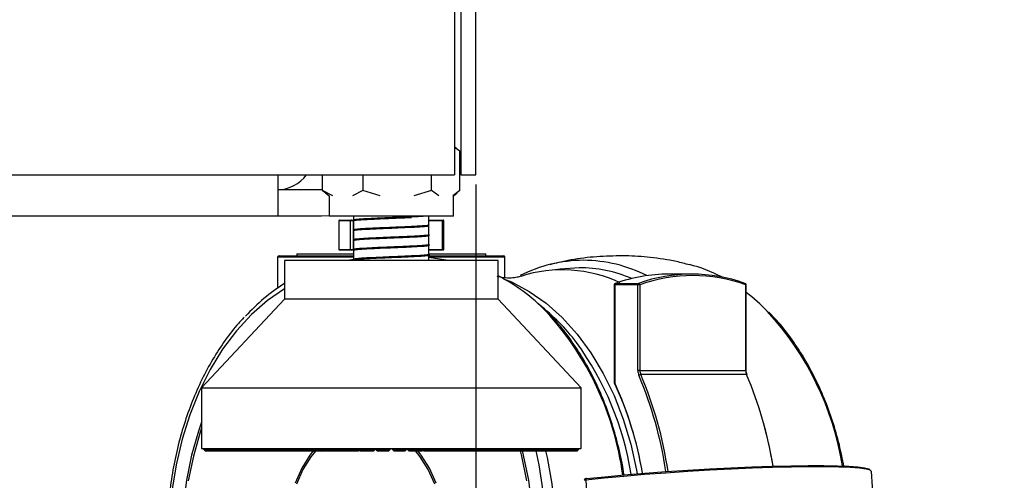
# Model space of a CAD drawing. Header units: millimetres. Extents: x 20 to 26059, y 28 to 17777.
# Tile 76 of 90: x 23346 to 23608, y 1907 to 2030. Entities that reach past the tile are written whole.
import ezdxf

# ---------------------------------------------------------------- set-up
doc = ezdxf.new("R2010")
doc.units = ezdxf.units.MM
doc.header["$LTSCALE"] = 2
doc.layers.add('COMPONENT_GEOMETRY', color=7, linetype='Continuous')
doc.styles.add('SLDTEXTSTYLE0', font='TXT', dxfattribs={"width": 0.75})
doc.dimstyles.new('SLDDIMSTYLE1', dxfattribs={"dimtxt": 150, "dimasz": 6.604, "dimexe": 0, "dimexo": 0.0625, "dimgap": 37.5, "dimtad": 0, "dimtih": 1, "dimtoh": 1, "dimdec": 1, "dimrnd": 1e-09, "dimzin": 12, "dimdsep": 46, "dimtxsty": 'SLDTEXTSTYLE0', "dimsah": 1, "dimcen": 0.09, "dimadec": 0, "dimazin": 3, "dimtfac": 1, "dimtdec": 1, "dimtofl": 0, "dimtmove": 0, "dimatfit": 3, "dimfxl": 1, "dimfrac": 2, "dimtolj": 1, "dimtzin": 12, "dimarcsym": 0})
doc.dimstyles.new('SLDDIMSTYLE2', dxfattribs={"dimtxt": 150, "dimasz": 6.604, "dimexe": 0, "dimexo": 0.0625, "dimgap": 37.5, "dimtad": 0, "dimtih": 1, "dimtoh": 1, "dimdec": 1, "dimrnd": 1e-09, "dimzin": 12, "dimdsep": 46, "dimtxsty": 'SLDTEXTSTYLE0', "dimsah": 1, "dimcen": 0.09, "dimadec": 0, "dimazin": 3, "dimtfac": 1, "dimtdec": 1, "dimtmove": 0, "dimatfit": 0, "dimfxl": 1, "dimfrac": 2, "dimtolj": 1, "dimtzin": 12, "dimarcsym": 0})

# ---------------------------------------------------------------- blocks, each defined once
blk = doc.blocks.new('_D_5')
at = {"layer": 'COMPONENT_GEOMETRY', "color": 7}
for p, q in [((24462.21, 2281.33), (24462.21, 2294.03)), ((22757.04, 2281.33), (24468.56, 2281.33)), ((24187.32, 2265.71), (24141.61, 2265.71)), ((24141.61, 2265.71), (24141.61, 2027.59)), ((24737.11, 2265.71), (24782.81, 2265.71)), ((24782.81, 2265.71), (24782.81, 2027.59)), ((24141.61, 2027.59), (24187.32, 2027.59)), ((24782.81, 2027.59), (24737.11, 2027.59)), ((23826.1, 1818.01), (24468.56, 1818.01)), ((24462.21, 1818.01), (24462.21, 1805.31))]:
    blk.add_line(p, q, dxfattribs=at)
for points in [[(24462.21, 2281.33), (24463.23, 2287.93), (24461.2, 2287.93)], [(24462.21, 1818.01), (24461.2, 1811.41), (24463.23, 1811.41)]]:
    blk.add_solid(points, dxfattribs=at)
at = {"layer": 'COMPONENT_GEOMETRY', "color": 7, "char_height": 150, "attachment_point": 1, "style": 'SLDTEXTSTYLE0'}
for s, insert in [('9.12in', (24187.32, 2220.95)), ('231.7mm', (24025.34, 1996.52))]:
    blk.add_mtext(s, dxfattribs=dict(at, insert=insert))
blk = doc.blocks.new('_D_7')
at = {"layer": 'COMPONENT_GEOMETRY', "color": 7}
for p, q in [((21651.5, 1985.79), (21651.5, 1479.85)), ((23467.5, 1985.79), (23467.5, 1479.85)), ((22203.98, 1702.24), (22158.27, 1702.24)), ((22158.27, 1702.24), (22158.27, 1464.12)), ((22915.02, 1702.24), (22960.72, 1702.24)), ((22960.72, 1702.24), (22960.72, 1464.12)), ((21651.5, 1486.2), (22089.24, 1486.2)), ((23467.5, 1486.2), (23029.76, 1486.2)), ((22158.27, 1464.12), (22203.98, 1464.12)), ((22960.72, 1464.12), (22915.02, 1464.12))]:
    blk.add_line(p, q, dxfattribs=at)
for points in [[(21651.5, 1486.2), (21658.1, 1485.19), (21658.1, 1487.22)], [(23467.5, 1486.2), (23460.89, 1487.22), (23460.89, 1485.19)]]:
    blk.add_solid(points, dxfattribs=at)
at = {"layer": 'COMPONENT_GEOMETRY', "color": 7, "char_height": 150, "attachment_point": 1, "style": 'SLDTEXTSTYLE0'}
for s, insert in [('2\'11.75"', (22203.98, 1657.48)), ('908mm', (22205.75, 1433.05))]:
    blk.add_mtext(s, dxfattribs=dict(at, insert=insert))

msp = doc.modelspace()

# ---------------------------------------------------------------- linework, layer by layer
at = {"color": 7, "linetype": 'Continuous', "lineweight": 25}
for p, q in [((23461.87, 2217.93), (23461.87, 1988.33)), ((23463.5, 2217.93), (23463.5, 1988.33)), ((23467.5, 1988.33), (23467.5, 2217.93)), ((23462.48, 1995.29), (23461.87, 1995.77)), ((23463.28, 1994.6), (23461.87, 1995.63)), ((23463.28, 1984.18), (23463.28, 1994.6)), ((21657.12, 1988.33), (23461.87, 1988.33)), ((23415, 1977.33), (23415, 1988.33)), ((23426.8, 1984.18), (23426.8, 1988.33)), ((23437.47, 1988.33), (23437.47, 1984.18)), ((23455.71, 1984.18), (23455.71, 1988.33)), ((23463.5, 1988.33), (23467.5, 1988.33)), ((23426.5, 1984.33), (23415, 1984.33)), ((23426.8, 1984.33), (23426.5, 1984.33)), ((23426.8, 1984.18), (23427.61, 1983.58)), ((23429.51, 1982.77), (23426.8, 1984.18)), ((23427.56, 1983.52), (23428.54, 1982.75)), ((23428.54, 1982.75), (23428.54, 1977.33)), ((23437.47, 1984.18), (23434.76, 1982.77)), ((23442.11, 1982.77), (23437.47, 1984.18)), ((23455.71, 1984.18), (23451.07, 1982.77)), ((23457.64, 1982.77), (23455.71, 1984.18)), ((23463.28, 1984.18), (23461.36, 1982.77)), ((23461.54, 1982.75), (23462.52, 1983.52)), ((23461.54, 1977.33), (23461.54, 1982.75)), ((23415, 1977.33), (21704, 1977.33)), ((23426.5, 1977.33), (23415, 1977.33)), ((23428.54, 1977.49), (23426.5, 1977.33)), ((23461.54, 1977.33), (23428.54, 1977.33)), ((23435.04, 1977.33), (23435.04, 1976.31)), ((23455.04, 1975.01), (23455.04, 1977.33)), ((23431.1, 1976.13), (23431.1, 1968.53)), ((23434.23, 1976.13), (23431.13, 1976.13)), ((23431.13, 1976.13), (23431.13, 1968.53)), ((23431.3, 1976.33), (23431.32, 1976.33)), ((23431.32, 1976.33), (23434.42, 1976.33)), ((23434.91, 1976.13), (23434.23, 1976.13)), ((23434.23, 1968.53), (23434.23, 1976.13)), ((23434.42, 1976.33), (23434.97, 1976.33)), ((23434.91, 1976.13), (23434.91, 1968.53)), ((23434.92, 1976.21), (23435.04, 1976.19)), ((23434.97, 1976.33), (23435.04, 1976.33)), ((23435.04, 1976.31), (23435.04, 1976.26)), ((23435.04, 1976.26), (23435.04, 1973.71)), ((23455.02, 1974.99), (23455.11, 1974.97)), ((23455.04, 1976.33), (23458.52, 1976.33)), ((23455.04, 1972.4), (23455.04, 1974.85)), ((23455.07, 1976.87), (23455.1, 1976.84)), ((23458.52, 1976.33), (23458.78, 1976.33)), ((23458.66, 1968.53), (23458.66, 1976.13)), ((23458.98, 1968.53), (23458.98, 1976.13)), ((23434.92, 1973.61), (23435.04, 1973.58)), ((23435.04, 1973.59), (23435.04, 1973.55)), ((23435.04, 1973.55), (23435.04, 1971.1)), ((23455.04, 1972.25), (23455.04, 1972.3)), ((23455.04, 1969.8), (23455.04, 1972.25)), ((23455.12, 1972.37), (23455.1, 1972.35)), ((23435.04, 1971.1), (23435.04, 1971.05)), ((23435.04, 1970.95), (23435.04, 1968.51)), ((23455.04, 1969.64), (23455.04, 1969.7)), ((23455.04, 1967.19), (23455.04, 1969.64)), ((23415.24, 1966.83), (23435.04, 1966.83)), ((23419.93, 1967.33), (23419.93, 1966.83)), ((23419.93, 1967.33), (23434.9, 1967.33)), ((23431.13, 1968.53), (23434.23, 1968.53)), ((23431.32, 1968.33), (23431.3, 1968.33)), ((23434.42, 1968.33), (23431.32, 1968.33)), ((23434.23, 1968.53), (23434.91, 1968.53)), ((23434.97, 1968.33), (23434.42, 1968.33)), ((23434.91, 1968.4), (23435.04, 1968.37)), ((23435.04, 1968.33), (23434.97, 1968.33)), ((23435.04, 1968.49), (23435.04, 1968.45)), ((23435.04, 1968.4), (23435.04, 1965.9)), ((23454.85, 1967.33), (23470.15, 1967.33)), ((23454.94, 1966.83), (23474.84, 1966.83)), ((23458.52, 1968.33), (23455.04, 1968.33)), ((23455.04, 1967.04), (23455.04, 1967.09)), ((23455.04, 1965.58), (23455.04, 1967.04)), ((23458.78, 1968.33), (23458.52, 1968.33)), ((23470.15, 1966.83), (23470.15, 1967.33)), ((23414.84, 1966.43), (23414.84, 1958.25)), ((23416.69, 1965.58), (23416.69, 1955.35)), ((23473.39, 1965.58), (23416.69, 1965.58)), ((23435.24, 1965.86), (23433.2, 1965.58)), ((23435.04, 1965.74), (23435.04, 1965.58)), ((23460.18, 1965.58), (23455.01, 1966.38)), ((23473.39, 1955.35), (23473.39, 1965.58)), ((23475.24, 1961.01), (23475.24, 1966.43)), ((23524.86, 1961.98), (23518.73, 1961.98)), ((23504.27, 1959.12), (23504.27, 1933.04)), ((23504.38, 1959.12), (23504.38, 1933.04)), ((23510.52, 1959.12), (23504.38, 1959.12)), ((23504.6, 1959.51), (23510.73, 1959.51)), ((23510.52, 1936.34), (23510.52, 1959.12)), ((23511.08, 1959.12), (23510.52, 1959.12)), ((23511.08, 1959.12), (23511.08, 1936.34)), ((23539.2, 1936.34), (23539.2, 1959.12)), ((23539.32, 1936.34), (23539.32, 1959.12)), ((23416.69, 1955.35), (23394.62, 1931.73)), ((23470.86, 1955.35), (23416.69, 1955.35)), ((23473.39, 1955.35), (23470.86, 1955.35)), ((23495.46, 1931.73), (23473.39, 1955.35)), ((23511.08, 1936.34), (23510.52, 1936.34)), ((23511.08, 1936.34), (23539.2, 1936.34)), ((23539.4, 1935.29), (23511.29, 1935.29)), ((23394.62, 1931.73), (23394.62, 1915.66)), ((23394.62, 1931.73), (23490.96, 1931.73)), ((23490.96, 1931.73), (23495.46, 1931.73)), ((23495.46, 1915.66), (23495.46, 1931.73)), ((23394.62, 1915.66), (23495.46, 1915.66)), ((23395.28, 1915.35), (23395.28, 1915.66)), ((23395.61, 1915.03), (23395.28, 1915.35)), ((23395.28, 1915.35), (23395.38, 1915.35)), ((23395.38, 1915.66), (23395.38, 1915.35)), ((23395.38, 1915.35), (23395.68, 1915.03)), ((23395.55, 1915.35), (23395.55, 1915.66)), ((23395.9, 1915.03), (23395.55, 1915.35)), ((23395.55, 1915.35), (23395.87, 1915.35)), ((23395.61, 1915.03), (23395.68, 1915.03)), ((23395.68, 1915.03), (23395.9, 1915.03)), ((23395.87, 1915.66), (23395.87, 1915.35)), ((23395.87, 1915.35), (23396.15, 1915.03)), ((23395.9, 1915.03), (23396.15, 1915.03)), ((23396.15, 1915.03), (23396.61, 1915.03)), ((23396.23, 1915.35), (23396.23, 1915.66)), ((23396.61, 1915.03), (23396.23, 1915.35)), ((23396.23, 1915.35), (23396.79, 1915.35)), ((23396.61, 1915.03), (23397.03, 1915.03)), ((23396.79, 1915.66), (23396.79, 1915.35)), ((23396.79, 1915.35), (23397.03, 1915.03)), ((23397.03, 1915.03), (23397.73, 1915.03)), ((23397.33, 1915.35), (23397.33, 1915.66)), ((23397.73, 1915.03), (23397.33, 1915.35)), ((23397.33, 1915.35), (23398.12, 1915.35)), ((23397.73, 1915.03), (23398.32, 1915.03)), ((23398.12, 1915.66), (23398.12, 1915.35)), ((23398.12, 1915.35), (23398.32, 1915.03)), ((23398.32, 1915.03), (23399.26, 1915.03)), ((23398.84, 1915.35), (23398.84, 1915.66)), ((23399.26, 1915.03), (23398.84, 1915.35)), ((23398.84, 1915.35), (23399.84, 1915.35)), ((23399.26, 1915.03), (23400.01, 1915.03)), ((23399.84, 1915.66), (23399.84, 1915.35)), ((23399.84, 1915.35), (23400.01, 1915.03)), ((23400.01, 1915.03), (23401.17, 1915.03)), ((23400.74, 1915.35), (23400.74, 1915.66)), ((23401.17, 1915.03), (23400.74, 1915.35)), ((23400.74, 1915.35), (23401.96, 1915.35)), ((23401.17, 1915.03), (23402.09, 1915.03)), ((23401.96, 1915.66), (23401.96, 1915.35)), ((23401.96, 1915.35), (23402.09, 1915.03)), ((23402.09, 1915.03), (23403.46, 1915.03)), ((23403.02, 1915.35), (23403.02, 1915.66)), ((23403.46, 1915.03), (23403.02, 1915.35)), ((23403.02, 1915.35), (23404.44, 1915.35)), ((23403.46, 1915.03), (23404.53, 1915.03)), ((23404.44, 1915.66), (23404.44, 1915.35)), ((23404.44, 1915.35), (23404.53, 1915.03)), ((23404.53, 1915.03), (23406.11, 1915.03)), ((23405.66, 1915.35), (23405.66, 1915.66)), ((23406.11, 1915.03), (23405.66, 1915.35)), ((23405.66, 1915.35), (23407.27, 1915.35)), ((23406.11, 1915.03), (23407.31, 1915.03)), ((23407.27, 1915.66), (23407.27, 1915.35)), ((23407.27, 1915.35), (23407.31, 1915.03)), ((23407.31, 1915.03), (23409.09, 1915.03)), ((23408.64, 1915.35), (23408.64, 1915.66)), ((23409.09, 1915.03), (23408.64, 1915.35)), ((23408.64, 1915.35), (23410.42, 1915.35)), ((23409.09, 1915.03), (23410.42, 1915.03)), ((23410.42, 1915.66), (23410.42, 1915.35)), ((23410.42, 1915.35), (23410.42, 1915.03)), ((23410.42, 1915.03), (23412.37, 1915.03)), ((23411.92, 1915.35), (23411.92, 1915.66)), ((23412.37, 1915.03), (23411.92, 1915.35)), ((23411.92, 1915.35), (23413.86, 1915.35)), ((23412.37, 1915.03), (23413.82, 1915.03)), ((23413.86, 1915.35), (23413.82, 1915.03)), ((23413.82, 1915.03), (23415.93, 1915.03)), ((23413.86, 1915.66), (23413.86, 1915.35)), ((23415.49, 1915.35), (23415.49, 1915.66)), ((23415.49, 1915.35), (23417.57, 1915.35)), ((23415.93, 1915.03), (23415.49, 1915.35)), ((23415.93, 1915.03), (23417.49, 1915.03)), ((23417.57, 1915.35), (23417.49, 1915.03)), ((23417.49, 1915.03), (23419.74, 1915.03)), ((23417.57, 1915.66), (23417.57, 1915.35)), ((23419.31, 1915.35), (23419.31, 1915.66)), ((23419.74, 1915.03), (23419.31, 1915.35)), ((23419.31, 1915.35), (23421.52, 1915.35)), ((23419.74, 1915.03), (23421.4, 1915.03)), ((23421.52, 1915.35), (23421.4, 1915.03)), ((23421.4, 1915.03), (23423.77, 1915.03)), ((23421.52, 1915.66), (23421.52, 1915.35)), ((23423.35, 1915.35), (23423.35, 1915.66)), ((23423.77, 1915.03), (23423.35, 1915.35)), ((23423.35, 1915.35), (23425.66, 1915.35)), ((23423.77, 1915.03), (23425.51, 1915.03)), ((23425.66, 1915.35), (23425.51, 1915.03)), ((23425.51, 1915.03), (23427.86, 1915.03)), ((23425.66, 1915.66), (23425.66, 1915.35)), ((23427.57, 1915.35), (23427.57, 1915.66)), ((23427.57, 1915.35), (23429.97, 1915.35)), ((23427.98, 1915.03), (23427.57, 1915.35)), ((23427.98, 1915.03), (23429.78, 1915.03)), ((23429.97, 1915.35), (23429.78, 1915.03)), ((23429.78, 1915.03), (23431.65, 1915.03)), ((23429.97, 1915.66), (23429.97, 1915.35)), ((23431.65, 1915.03), (23432.05, 1915.35)), ((23431.65, 1915.03), (23432.33, 1915.03)), ((23431.95, 1915.35), (23431.95, 1915.66)), ((23431.95, 1915.35), (23434.41, 1915.35)), ((23432.33, 1915.03), (23431.95, 1915.35)), ((23432.33, 1915.03), (23434.18, 1915.03)), ((23434.41, 1915.35), (23434.18, 1915.03)), ((23434.18, 1915.03), (23435.54, 1915.03)), ((23434.41, 1915.66), (23434.41, 1915.35)), ((23434.41, 1915.35), (23435.93, 1915.35)), ((23435.54, 1915.03), (23435.93, 1915.35)), ((23435.54, 1915.03), (23436.37, 1915.03)), ((23435.93, 1915.35), (23435.93, 1915.66)), ((23436.37, 1915.03), (23436.59, 1915.09)), ((23436.43, 1915.35), (23436.43, 1915.66)), ((23436.79, 1915.03), (23436.43, 1915.35)), ((23436.43, 1915.35), (23438.95, 1915.35)), ((23436.79, 1915.03), (23438.68, 1915.03)), ((23438.95, 1915.35), (23438.68, 1915.03)), ((23438.68, 1915.03), (23439.52, 1915.03)), ((23438.95, 1915.66), (23438.95, 1915.35)), ((23438.95, 1915.35), (23439.88, 1915.35)), ((23439.52, 1915.03), (23439.88, 1915.35)), ((23439.52, 1915.03), (23440.36, 1915.03)), ((23439.88, 1915.35), (23439.88, 1915.66)), ((23440.36, 1915.03), (23440.72, 1915.35)), ((23440.72, 1915.35), (23440.72, 1915.66)), ((23440.99, 1915.35), (23440.99, 1915.66)), ((23440.99, 1915.35), (23443.53, 1915.35)), ((23441.33, 1915.03), (23440.99, 1915.35)), ((23441.33, 1915.03), (23443.23, 1915.03)), ((23443.53, 1915.35), (23443.23, 1915.03)), ((23443.23, 1915.03), (23443.55, 1915.03)), ((23443.53, 1915.66), (23443.53, 1915.35)), ((23443.53, 1915.35), (23443.88, 1915.35)), ((23443.55, 1915.03), (23443.88, 1915.35)), ((23443.55, 1915.03), (23444.39, 1915.03)), ((23443.88, 1915.35), (23443.88, 1915.66)), ((23444.39, 1915.03), (23444.72, 1915.35)), ((23444.72, 1915.35), (23444.72, 1915.66)), ((23445.35, 1915.35), (23445.35, 1915.66)), ((23445.68, 1915.03), (23445.35, 1915.35)), ((23445.35, 1915.35), (23445.58, 1915.35)), ((23445.58, 1915.35), (23445.58, 1915.66)), ((23445.58, 1915.35), (23448.12, 1915.35)), ((23445.89, 1915.03), (23445.58, 1915.35)), ((23445.68, 1915.03), (23445.89, 1915.03)), ((23445.89, 1915.03), (23447.79, 1915.03)), ((23448.12, 1915.35), (23447.79, 1915.03)), ((23447.79, 1915.03), (23448.43, 1915.03)), ((23448.12, 1915.66), (23448.12, 1915.35)), ((23448.43, 1915.03), (23448.73, 1915.35)), ((23448.43, 1915.03), (23448.75, 1915.03)), ((23448.73, 1915.35), (23448.73, 1915.66)), ((23448.73, 1915.35), (23449.08, 1915.35)), ((23448.75, 1915.03), (23449.08, 1915.35)), ((23449.08, 1915.35), (23449.08, 1915.66)), ((23449.36, 1915.35), (23449.36, 1915.66)), ((23449.71, 1915.03), (23449.36, 1915.35)), ((23449.36, 1915.35), (23450.17, 1915.35)), ((23449.71, 1915.03), (23450.45, 1915.03)), ((23450.17, 1915.35), (23450.17, 1915.66)), ((23450.45, 1915.03), (23450.17, 1915.35)), ((23450.17, 1915.35), (23452.69, 1915.35)), ((23450.45, 1915.03), (23452.34, 1915.03)), ((23452.69, 1915.35), (23452.34, 1915.03)), ((23452.34, 1915.03), (23452.44, 1915.03)), ((23452.44, 1915.03), (23452.7, 1915.35)), ((23452.44, 1915.03), (23453.28, 1915.03)), ((23452.69, 1915.66), (23452.69, 1915.35)), ((23452.7, 1915.35), (23452.7, 1915.66)), ((23453.28, 1915.03), (23453.48, 1915.08)), ((23453.32, 1915.35), (23453.32, 1915.66)), ((23453.7, 1915.03), (23453.32, 1915.35)), ((23453.32, 1915.35), (23454.72, 1915.35)), ((23453.7, 1915.03), (23454.96, 1915.03)), ((23454.72, 1915.35), (23454.72, 1915.66)), ((23454.96, 1915.03), (23454.72, 1915.35)), ((23454.72, 1915.35), (23457.2, 1915.35)), ((23454.96, 1915.03), (23456.82, 1915.03)), ((23457.2, 1915.35), (23456.82, 1915.03)), ((23456.82, 1915.03), (23457.62, 1915.03)), ((23457.2, 1915.66), (23457.2, 1915.35)), ((23457.22, 1915.35), (23457.22, 1915.66)), ((23457.62, 1915.03), (23457.22, 1915.35)), ((23457.22, 1915.35), (23459.18, 1915.35)), ((23457.62, 1915.03), (23459.38, 1915.03)), ((23459.18, 1915.35), (23459.18, 1915.66)), ((23459.38, 1915.03), (23459.18, 1915.35)), ((23459.18, 1915.35), (23461.6, 1915.35)), ((23459.38, 1915.03), (23461.2, 1915.03)), ((23461.6, 1915.35), (23461.2, 1915.03)), ((23461.2, 1915.03), (23461.43, 1915.03)), ((23461.43, 1915.03), (23463.69, 1915.03)), ((23461.6, 1915.66), (23461.6, 1915.35)), ((23463.52, 1915.35), (23463.52, 1915.66)), ((23463.52, 1915.35), (23465.85, 1915.35)), ((23463.69, 1915.03), (23463.52, 1915.35)), ((23463.69, 1915.03), (23465.44, 1915.03)), ((23465.85, 1915.35), (23465.44, 1915.03)), ((23465.44, 1915.03), (23467.83, 1915.03)), ((23465.85, 1915.66), (23465.85, 1915.35)), ((23467.7, 1915.35), (23467.7, 1915.66)), ((23467.7, 1915.35), (23469.94, 1915.35)), ((23467.83, 1915.03), (23467.7, 1915.35)), ((23467.83, 1915.03), (23469.5, 1915.03)), ((23469.94, 1915.35), (23469.5, 1915.03)), ((23469.5, 1915.03), (23471.78, 1915.03)), ((23469.94, 1915.66), (23469.94, 1915.35)), ((23471.69, 1915.35), (23471.69, 1915.66)), ((23471.78, 1915.03), (23471.69, 1915.35)), ((23471.69, 1915.35), (23473.8, 1915.35)), ((23471.78, 1915.03), (23473.36, 1915.03)), ((23473.8, 1915.35), (23473.36, 1915.03)), ((23473.36, 1915.03), (23475.5, 1915.03)), ((23473.8, 1915.66), (23473.8, 1915.35)), ((23475.46, 1915.35), (23475.46, 1915.66)), ((23475.46, 1915.35), (23477.43, 1915.35)), ((23475.5, 1915.03), (23475.46, 1915.35)), ((23475.5, 1915.03), (23476.98, 1915.03)), ((23477.43, 1915.35), (23476.98, 1915.03)), ((23476.98, 1915.03), (23478.97, 1915.03)), ((23477.43, 1915.66), (23477.43, 1915.35)), ((23478.96, 1915.35), (23478.96, 1915.66)), ((23478.96, 1915.35), (23480.77, 1915.35)), ((23478.97, 1915.03), (23478.96, 1915.35)), ((23478.97, 1915.03), (23480.33, 1915.03)), ((23480.77, 1915.35), (23480.33, 1915.03)), ((23480.33, 1915.03), (23482.14, 1915.03)), ((23480.77, 1915.66), (23480.77, 1915.35)), ((23482.14, 1915.03), (23482.17, 1915.35)), ((23482.14, 1915.03), (23483.37, 1915.03)), ((23482.17, 1915.35), (23482.17, 1915.66)), ((23482.17, 1915.35), (23483.82, 1915.35)), ((23483.82, 1915.35), (23483.37, 1915.03)), ((23483.37, 1915.03), (23484.99, 1915.03)), ((23483.82, 1915.66), (23483.82, 1915.35)), ((23484.99, 1915.03), (23485.07, 1915.35)), ((23484.99, 1915.03), (23486.09, 1915.03)), ((23485.07, 1915.35), (23485.07, 1915.66)), ((23485.07, 1915.35), (23486.53, 1915.35)), ((23486.53, 1915.35), (23486.09, 1915.03)), ((23486.09, 1915.03), (23487.51, 1915.03)), ((23486.53, 1915.66), (23486.53, 1915.35)), ((23487.51, 1915.03), (23487.63, 1915.35)), ((23487.51, 1915.03), (23488.45, 1915.03)), ((23487.63, 1915.35), (23487.63, 1915.66)), ((23487.63, 1915.35), (23488.88, 1915.35)), ((23488.88, 1915.35), (23488.45, 1915.03)), ((23488.45, 1915.03), (23489.66, 1915.03)), ((23488.88, 1915.66), (23488.88, 1915.35)), ((23489.66, 1915.03), (23489.82, 1915.35)), ((23489.66, 1915.03), (23490.45, 1915.03)), ((23489.82, 1915.35), (23489.82, 1915.66)), ((23489.82, 1915.35), (23490.87, 1915.35)), ((23490.87, 1915.35), (23490.45, 1915.03)), ((23490.45, 1915.03), (23491.43, 1915.03)), ((23490.87, 1915.66), (23490.87, 1915.35)), ((23491.43, 1915.03), (23491.63, 1915.35)), ((23491.43, 1915.03), (23492.06, 1915.03)), ((23491.63, 1915.35), (23491.63, 1915.66)), ((23491.63, 1915.35), (23492.46, 1915.35)), ((23492.46, 1915.35), (23492.06, 1915.03)), ((23492.06, 1915.03), (23492.81, 1915.03)), ((23492.46, 1915.66), (23492.46, 1915.35)), ((23492.81, 1915.03), (23493.04, 1915.35)), ((23492.81, 1915.03), (23493.26, 1915.03)), ((23493.04, 1915.35), (23493.04, 1915.66)), ((23493.04, 1915.35), (23493.65, 1915.35)), ((23493.65, 1915.35), (23493.26, 1915.03)), ((23493.26, 1915.03), (23493.78, 1915.03)), ((23493.65, 1915.66), (23493.65, 1915.35)), ((23493.78, 1915.03), (23494.05, 1915.35)), ((23493.78, 1915.03), (23494.06, 1915.03)), ((23494.05, 1915.35), (23494.05, 1915.66)), ((23494.05, 1915.35), (23494.42, 1915.35)), ((23494.42, 1915.35), (23494.06, 1915.03)), ((23494.06, 1915.03), (23494.33, 1915.03)), ((23494.33, 1915.03), (23494.63, 1915.35)), ((23494.33, 1915.03), (23494.44, 1915.03)), ((23494.42, 1915.66), (23494.42, 1915.35)), ((23494.77, 1915.35), (23494.44, 1915.03)), ((23494.46, 1915.03), (23494.79, 1915.35)), ((23494.63, 1915.35), (23494.63, 1915.66)), ((23494.63, 1915.35), (23494.77, 1915.35)), ((23494.77, 1915.66), (23494.77, 1915.35)), ((23494.79, 1915.35), (23494.79, 1915.66)), ((23573.13, 1901.33), (23572.63, 1909.49)), ((23496.71, 1907.25), (23497.21, 1899.08))]:
    msp.add_line(p, q, dxfattribs=at)
at = {"color": 8, "linetype": 'Continuous', "lineweight": 25}
for p, q in [((23431.13, 1976.13), (23431.1, 1976.13)), ((23435.04, 1976.13), (23434.91, 1976.13)), ((23458.66, 1976.13), (23455.04, 1976.13)), ((23458.98, 1976.13), (23458.66, 1976.13)), ((23431.1, 1968.53), (23431.13, 1968.53)), ((23434.91, 1968.53), (23435.04, 1968.53)), ((23455.04, 1968.53), (23458.66, 1968.53)), ((23458.66, 1968.53), (23458.98, 1968.53)), ((23434.85, 1966.43), (23414.84, 1966.43)), ((23475.24, 1966.43), (23454.88, 1966.43)), ((23504.27, 1959.12), (23504.38, 1959.12)), ((23539.32, 1959.12), (23539.2, 1959.12)), ((23539.32, 1936.34), (23539.2, 1936.34)), ((23504.27, 1933.04), (23504.38, 1933.04)), ((23395.38, 1915.35), (23395.55, 1915.35)), ((23395.87, 1915.35), (23396.23, 1915.35)), ((23396.79, 1915.35), (23397.33, 1915.35)), ((23398.12, 1915.35), (23398.84, 1915.35)), ((23399.84, 1915.35), (23400.74, 1915.35)), ((23401.96, 1915.35), (23403.02, 1915.35)), ((23404.44, 1915.35), (23405.66, 1915.35)), ((23407.27, 1915.35), (23408.64, 1915.35)), ((23410.42, 1915.35), (23411.92, 1915.35)), ((23413.86, 1915.35), (23415.49, 1915.35)), ((23417.57, 1915.35), (23419.31, 1915.35)), ((23421.52, 1915.35), (23423.35, 1915.35)), ((23425.66, 1915.35), (23427.57, 1915.35)), ((23429.97, 1915.35), (23431.95, 1915.35)), ((23435.93, 1915.35), (23436.43, 1915.35)), ((23439.88, 1915.35), (23440.72, 1915.35)), ((23443.88, 1915.35), (23444.72, 1915.35)), ((23448.12, 1915.35), (23448.73, 1915.35)), ((23452.69, 1915.35), (23452.7, 1915.35)), ((23452.7, 1915.35), (23453.32, 1915.35)), ((23457.2, 1915.35), (23457.22, 1915.35)), ((23461.6, 1915.35), (23463.52, 1915.35)), ((23465.85, 1915.35), (23467.7, 1915.35)), ((23469.94, 1915.35), (23471.69, 1915.35)), ((23473.8, 1915.35), (23475.46, 1915.35)), ((23477.43, 1915.35), (23478.96, 1915.35)), ((23480.77, 1915.35), (23482.17, 1915.35)), ((23483.82, 1915.35), (23485.07, 1915.35)), ((23486.53, 1915.35), (23487.63, 1915.35)), ((23488.88, 1915.35), (23489.82, 1915.35)), ((23490.87, 1915.35), (23491.63, 1915.35)), ((23492.46, 1915.35), (23493.04, 1915.35)), ((23493.65, 1915.35), (23494.05, 1915.35)), ((23494.42, 1915.35), (23494.63, 1915.35)), ((23494.77, 1915.35), (23494.79, 1915.35))]:
    msp.add_line(p, q, dxfattribs=at)
at = {"color": 7, "linetype": 'Continuous', "lineweight": 25, "flags": 128}
for points in [[(23434.97, 1976.33), (23434.96, 1976.32), (23434.95, 1976.31), (23434.94, 1976.29), (23434.93, 1976.27), (23434.92, 1976.24), (23434.92, 1976.2), (23434.91, 1976.16), (23434.91, 1976.13)], [(23474.86, 1960.74), (23476.94, 1959.88), (23481.65, 1957.38), (23486.16, 1954.21), (23490.42, 1950.4), (23494.4, 1946), (23498.04, 1941.04), (23501.32, 1935.58), (23504.2, 1929.67), (23506.64, 1923.38), (23508.64, 1916.77), (23510.15, 1909.9), (23510.33, 1908.9)], [(23538.99, 1959.51), (23539.04, 1959.5), (23539.05, 1959.5)], [(23394.62, 1922.59), (23393.81, 1920.23), (23392, 1913.84), (23390.65, 1907.21), (23389.79, 1900.43)], [(23394.62, 1921.04), (23394.25, 1919.93), (23392.46, 1913.61), (23391.13, 1907.05)], [(23424.36, 1915.11), (23423.42, 1913.88), (23421.24, 1910.38), (23419.47, 1906.45)], [(23424.96, 1915.03), (23423.71, 1913.44), (23421.58, 1910.01), (23419.84, 1906.16)], [(23456.58, 1906.16), (23454.84, 1910.01), (23452.71, 1913.44), (23451.46, 1915.03)], [(23456.95, 1906.45), (23455.18, 1910.38), (23453, 1913.88), (23452.13, 1915.03)], [(23481.07, 1907.05), (23479.74, 1913.61), (23479.38, 1915.03)], [(23482.4, 1900.43), (23481.54, 1907.21), (23480.2, 1913.84), (23479.9, 1915.03)], [(23572.63, 1909.49), (23572.26, 1909.83), (23571.17, 1910.13), (23569.4, 1910.37), (23566.95, 1910.55), (23563.88, 1910.67), (23560.22, 1910.74), (23556.03, 1910.74), (23551.38, 1910.67), (23546.34, 1910.55), (23540.97, 1910.37), (23535.37, 1910.13), (23529.61, 1909.83), (23523.79, 1909.49), (23517.99, 1909.11), (23512.29, 1908.68), (23506.79, 1908.23), (23501.57, 1907.75), (23496.71, 1907.25)], [(23496.92, 1907.64), (23501.75, 1908.14), (23506.92, 1908.61), (23512.38, 1909.06), (23518.02, 1909.48), (23523.78, 1909.87), (23529.55, 1910.2), (23535.26, 1910.5), (23540.81, 1910.73), (23546.13, 1910.92), (23551.14, 1911.04), (23555.75, 1911.1), (23559.9, 1911.1), (23563.53, 1911.04), (23566.58, 1910.92), (23569, 1910.73), (23570.76, 1910.5), (23571.84, 1910.2), (23572.21, 1909.87), (23572.21, 1909.84)], [(23496.71, 1907.25), (23496.71, 1907.33), (23496.72, 1907.4), (23496.74, 1907.47), (23496.76, 1907.53), (23496.79, 1907.58), (23496.83, 1907.62), (23496.88, 1907.64), (23496.92, 1907.64)]]:
    msp.add_lwpolyline(points, dxfattribs=at)
at = {"color": 8, "linetype": 'Continuous', "lineweight": 25, "flags": 128}
for points in [[(23494.91, 1963.67), (23489.92, 1963.31), (23488.54, 1963.09)], [(23504.6, 1959.51), (23504.55, 1959.5), (23504.54, 1959.5)], [(23416.69, 1958.05), (23416.65, 1958.03), (23412.15, 1954.92), (23407.89, 1951.19), (23403.91, 1946.86), (23400.25, 1941.99), (23396.95, 1936.62), (23394.04, 1930.81), (23391.54, 1924.6), (23389.49, 1918.07), (23387.9, 1911.28), (23386.79, 1904.3)], [(23446.09, 1819.1), (23447.31, 1819.43), (23452.21, 1821.19), (23456.96, 1823.63), (23461.53, 1826.73), (23465.86, 1830.45), (23469.91, 1834.77), (23473.65, 1839.63), (23477.04, 1845), (23480.05, 1850.82), (23482.65, 1857.03), (23484.8, 1863.58), (23486.51, 1870.4), (23487.73, 1877.43), (23488.47, 1884.59), (23488.72, 1891.83), (23488.47, 1899.06), (23487.73, 1906.23), (23486.51, 1913.25), (23486.11, 1915.03)], [(23485.41, 1904.3), (23484.3, 1911.28), (23483.48, 1915.03)]]:
    msp.add_lwpolyline(points, dxfattribs=at)
at = {"color": 7, "linetype": 'Continuous', "lineweight": 25}
for centre, radius, start, end in [((23414.5, 1994.33), 10, 272.866, 323.1301), ((23431.3, 1976.13), 0.2, 90, 180), ((23431.32, 1976.13), 0.197, 90.7859, 180.7649), ((23434.43, 1976.13), 0.197, 90.7859, 180.7649), ((23458.49, 1976.15), 0.178, 351.4236, 77.4343), ((23458.78, 1976.13), 0.2, 0, 90), ((23415.24, 1966.43), 0.4, 90, 180), ((23431.3, 1968.53), 0.2, 180, 270), ((23431.32, 1968.52), 0.197, 179.2351, 269.2141), ((23434.43, 1968.52), 0.197, 179.2351, 269.2141), ((23458.49, 1968.5), 0.178, 282.5657, 8.5764), ((23458.78, 1968.53), 0.2, 270, 0), ((23474.84, 1966.43), 0.4, 0, 90), ((23496.33, 1927.73), 37.91, 90.3708, 116.7663), ((23514.37, 1926.1), 39.65, 62.3016, 75.5948), ((23451.15, 1918.1), 48.78, 44.2094, 62.8709), ((23490.46, 1927.36), 35.75, 64.4589, 107.9587), ((23518.81, 1919.83), 42.14, 90.1115, 109.7039), ((23524.86, 1920.2), 41.77, 70.2312, 109.7688), ((23525.14, 1920.01), 41.56, 70.2312, 109.7688), ((23444.33, 1915.98), 51.53, 122.4384, 137.5339), ((23504.67, 1959.12), 0.4, 109.5399, 180), ((23504.78, 1959.15), 0.398, 116.9814, 184.7396), ((23510.91, 1959.15), 0.398, 116.9814, 184.7396), ((23510.65, 1959.08), 0.433, 4.9569, 79.1223), ((23538.92, 1959.12), 0.4, 0, 70.4601), ((23507.58, 1915.42), 52.35, 44.4988, 52.6837), ((23428.02, 1895.77), 81.79, 9.1433, 35.9481), ((23513.73, 1936.32), 3.21, 179.6503, 202.7153), ((23513.76, 1936.32), 2.68, 179.6503, 202.7153), ((23541.87, 1936.32), 2.68, 179.6503, 202.7153), ((23504.67, 1933.04), 0.4, 180, 205.2338), ((23504.42, 1932.94), 0.132, 215.4295, 280.0768), ((23420.56, 1894.14), 92.41, 9.3435, 24.8924), ((23421.09, 1894.14), 91.88, 9.4002, 24.8934), ((23511.35, 1934.39), 0.901, 93.5872, 130.0904), ((23413.8, 1893.92), 105.34, 8.4932, 22.9966), ((23413.83, 1893.93), 105.87, 8.4697, 22.9955), ((23442.25, 1894.03), 105.55, 9.2089, 23.0066), ((23539.43, 1935.16), 0.13, 35.8954, 100.8273), ((23437.69, 1892.9), 110.24, 9.4079, 15.3494)]:
    msp.add_arc(centre, radius, start, end, dxfattribs=at)
at = {"color": 8, "linetype": 'Continuous', "lineweight": 25}
for centre, radius, start, end in [((23495.84, 1927.73), 37.91, 63.1978, 89.6284), ((23494.78, 1927.43), 36.24, 67.0305, 89.8025), ((23538.88, 1959.22), 0.327, 342.835, 59.2372), ((23450.92, 1911.01), 54.32, 37.1184, 52.0564), ((23426.84, 1897.76), 80.42, 7.7308, 42.5205), ((23486.2, 1898.14), 79.76, 9.2743, 42.5888), ((23504.48, 1932.89), 0.169, 122.9111, 189.6281), ((23496.67, 1906.36), 0.895, 87.4826, 113.6907)]:
    msp.add_arc(centre, radius, start, end, dxfattribs=at)
at = {"color": 7, "linetype": 'Continuous', "lineweight": 25}
for points, knots in [([(23453.94, 1977.33), (23453.4, 1977.29), (23452.3, 1977.2), (23449.79, 1977.08), (23446.91, 1976.96), (23443.84, 1976.83), (23440.89, 1976.71), (23438.28, 1976.58), (23436.34, 1976.46), (23435.17, 1976.35), (23435.08, 1976.29), (23435.04, 1976.26)], [0, 0, 0, 0, 0.1142877, 0.2307519, 0.3473674, 0.4638073, 0.5804196, 0.6968912, 0.8134581, 0.9299967, 1, 1, 1, 1]), ([(23450.41, 1977.19), (23449.26, 1977.14), (23447.48, 1977.06), (23444.85, 1976.95), (23442.96, 1976.87), (23441.04, 1976.78), (23438.73, 1976.68), (23437.22, 1976.59), (23435.88, 1976.48), (23435.18, 1976.42), (23435.15, 1976.35), (23435.14, 1976.34)], [0, 0, 0, 0, 0.184422, 0.285872, 0.381321, 0.461509, 0.57844, 0.762411, 0.773784, 0.95257, 1, 1, 1, 1]), ([(23455.04, 1974.9), (23455.04, 1974.88), (23455.03, 1974.82), (23454.06, 1974.72), (23452.28, 1974.6), (23449.78, 1974.48), (23446.88, 1974.35), (23443.82, 1974.23), (23440.86, 1974.1), (23438.27, 1973.98), (23436.32, 1973.86), (23435.16, 1973.75), (23435.07, 1973.68), (23435.04, 1973.65)], [0, 0, 0, 0, 0.042462, 0.142077, 0.241563, 0.341143, 0.440684, 0.540208, 0.639802, 0.739277, 0.838895, 0.938363, 1, 1, 1, 1]), ([(23435.09, 1976.15), (23435.1, 1976.18), (23435.15, 1976.25), (23436.02, 1976.35), (23437.45, 1976.45), (23439.07, 1976.54), (23441.11, 1976.64), (23442.31, 1976.69), (23442.69, 1976.71), (23444.09, 1976.77), (23446.86, 1976.88), (23449.22, 1976.98), (23450.41, 1977.04)], [0, 0, 0, 0, 0.089029, 0.264968, 0.29621, 0.448805, 0.578139, 0.614943, 0.626335, 0.63305, 0.816608, 1, 1, 1, 1]), ([(23450.41, 1974.59), (23449.23, 1974.53), (23448.03, 1974.48), (23446.56, 1974.42), (23445.27, 1974.36), (23442.64, 1974.25), (23439.76, 1974.13), (23437.76, 1974.02), (23436.18, 1973.91), (23435.09, 1973.81), (23435.19, 1973.74), (23435.21, 1973.73)], [0, 0, 0, 0, 0.1895, 0.192552, 0.216966, 0.379499, 0.56917, 0.664542, 0.759904, 0.949572, 1, 1, 1, 1]), ([(23454.85, 1975), (23454.87, 1974.97), (23454.95, 1974.89), (23453.44, 1974.75), (23451.42, 1974.64), (23450.41, 1974.59)], [0, 0, 0, 0, 0.218079, 0.608697, 1, 1, 1, 1]), ([(23450.41, 1974.44), (23451.44, 1974.49), (23452.73, 1974.55), (23453.68, 1974.63), (23453.95, 1974.66), (23454.07, 1974.67), (23454.12, 1974.67), (23454.14, 1974.68), (23454.15, 1974.68), (23454.16, 1974.68), (23454.21, 1974.68), (23454.39, 1974.7), (23454.71, 1974.74), (23454.9, 1974.78), (23454.97, 1974.8), (23454.98, 1974.81), (23454.98, 1974.81), (23454.98, 1974.81), (23454.98, 1974.81), (23454.98, 1974.81), (23454.98, 1974.81), (23454.99, 1974.81), (23454.99, 1974.81), (23455.03, 1974.83), (23455, 1974.84), (23454.98, 1974.85)], [0, 0, 0, 0, 0.389934, 0.488012, 0.537069, 0.5616, 0.573866, 0.575399, 0.575447, 0.576527, 0.581512, 0.617426, 0.714181, 0.866719, 0.889735, 0.892673, 0.894147, 0.894886, 0.895255, 0.895301, 0.895325, 0.895336, 0.901949, 0.922953, 1, 1, 1, 1]), ([(23455.04, 1972.3), (23455.03, 1972.28), (23455.02, 1972.22), (23454.06, 1972.12), (23452.25, 1971.99), (23449.76, 1971.87), (23446.86, 1971.75), (23443.79, 1971.62), (23440.83, 1971.5), (23438.26, 1971.38), (23436.26, 1971.25), (23435.13, 1971.13), (23434.73, 1971.03), (23435.01, 1970.98), (23435.06, 1970.97)], [0, 0, 0, 0, 0.040021, 0.133721, 0.227319, 0.321046, 0.414631, 0.50835, 0.601967, 0.695646, 0.789317, 0.882941, 0.976656, 1, 1, 1, 1]), ([(23450.41, 1971.98), (23449.67, 1971.95), (23448.52, 1971.9), (23445.97, 1971.79), (23442.81, 1971.66), (23440.23, 1971.54), (23438.14, 1971.44), (23436.32, 1971.33), (23435.41, 1971.22), (23435.12, 1971.15), (23435.15, 1971.14), (23435.18, 1971.13)], [0, 0, 0, 0, 0.121408, 0.191246, 0.381493, 0.571676, 0.591665, 0.762216, 0.952506, 0.963291, 1, 1, 1, 1]), ([(23435.21, 1973.55), (23435.17, 1973.57), (23435.05, 1973.65), (23436.42, 1973.79), (23439.13, 1973.94), (23441.82, 1974.07), (23444.38, 1974.18), (23447.06, 1974.28), (23449.22, 1974.38), (23450.41, 1974.44)], [0, 0, 0, 0, 0.078521, 0.264993, 0.448756, 0.632374, 0.665013, 0.81644, 1, 1, 1, 1]), ([(23454.85, 1972.4), (23454.9, 1972.37), (23454.95, 1972.34), (23454.48, 1972.25), (23453.42, 1972.15), (23451.42, 1972.04), (23450.41, 1971.98)], [0, 0, 0, 0, 0.217605, 0.241163, 0.612412, 1, 1, 1, 1]), ([(23450.41, 1971.83), (23451.42, 1971.89), (23452.96, 1971.96), (23454.26, 1972.08), (23454.63, 1972.13), (23454.81, 1972.16)], [0, 0, 0, 0, 0.488356, 0.744727, 1, 1, 1, 1]), ([(23455.02, 1969.78), (23455.06, 1969.77), (23455.36, 1969.73), (23455.06, 1969.64), (23454.1, 1969.51), (23452.22, 1969.39), (23449.74, 1969.27), (23446.83, 1969.14), (23443.77, 1969.02), (23440.82, 1968.89), (23438.23, 1968.77), (23436.29, 1968.65), (23435.16, 1968.54), (23435.08, 1968.47), (23435.04, 1968.45)], [0, 0, 0, 0, 0.01193, 0.105339, 0.198636, 0.292009, 0.385359, 0.478677, 0.572074, 0.665351, 0.758766, 0.852043, 0.94544, 1, 1, 1, 1]), ([(23435.05, 1970.94), (23435.05, 1970.96), (23435.05, 1970.98), (23435.14, 1971.01), (23435.29, 1971.04), (23435.54, 1971.08), (23436.01, 1971.13), (23437.06, 1971.22), (23439.15, 1971.35), (23442.81, 1971.5), (23445.72, 1971.63), (23447.45, 1971.7), (23448.71, 1971.75), (23449.67, 1971.8), (23450.41, 1971.83)], [0, 0, 0, 0, 0.035762, 0.081863, 0.092223, 0.149093, 0.218002, 0.266098, 0.449258, 0.632412, 0.815829, 0.847602, 0.882207, 1, 1, 1, 1]), ([(23450.41, 1969.38), (23450.37, 1969.38), (23450.06, 1969.36), (23448.91, 1969.31), (23446.44, 1969.2), (23444.11, 1969.11), (23442.65, 1969.05), (23441.39, 1968.99), (23439.01, 1968.88), (23436.84, 1968.76), (23435.84, 1968.67), (23435.43, 1968.61), (23435.13, 1968.57), (23435.18, 1968.54), (23435.21, 1968.53)], [0, 0, 0, 0, 0.005838, 0.054279, 0.190649, 0.380697, 0.384218, 0.409223, 0.571271, 0.761204, 0.856378, 0.889347, 0.952061, 1, 1, 1, 1]), ([(23455.02, 1969.8), (23455.03, 1969.79), (23455.05, 1969.78), (23454.98, 1969.75), (23454.82, 1969.7), (23454.52, 1969.66), (23454.27, 1969.64), (23453.94, 1969.6), (23452.98, 1969.52), (23451.43, 1969.44), (23450.41, 1969.38)], [0, 0, 0, 0, 0.022109, 0.090077, 0.218724, 0.36169, 0.402569, 0.415344, 0.610217, 1, 1, 1, 1]), ([(23450.41, 1969.23), (23451.44, 1969.28), (23452.73, 1969.35), (23453.68, 1969.42), (23453.95, 1969.45), (23454.07, 1969.46), (23454.12, 1969.46), (23454.14, 1969.47), (23454.15, 1969.47), (23454.19, 1969.47), (23454.47, 1969.5), (23454.9, 1969.55), (23454.85, 1969.59), (23454.84, 1969.61)], [0, 0, 0, 0, 0.421896, 0.528001, 0.581068, 0.607604, 0.620872, 0.62253, 0.622634, 0.625424, 0.654275, 0.8497, 1, 1, 1, 1]), ([(23434.99, 1967.8), (23434.95, 1967.79), (23434.85, 1967.77), (23434.96, 1967.75), (23435.03, 1967.74)], [0, 0, 0, 0, 0.324153, 1, 1, 1, 1]), ([(23454.99, 1967.18), (23455.04, 1967.17), (23455.35, 1967.12), (23455.07, 1967.03), (23454.08, 1966.91), (23452.21, 1966.79), (23449.72, 1966.66), (23446.81, 1966.54), (23443.74, 1966.41), (23440.83, 1966.29), (23438.34, 1966.17), (23436.46, 1966.06), (23435.31, 1965.94), (23434.82, 1965.86), (23434.96, 1965.8), (23435.01, 1965.79)], [0, 0, 0, 0, 0.015559, 0.104725, 0.193785, 0.282973, 0.372027, 0.461203, 0.550291, 0.639425, 0.725116, 0.808102, 0.888563, 0.966272, 1, 1, 1, 1]), ([(23435.23, 1968.34), (23435.18, 1968.37), (23435.04, 1968.45), (23436.43, 1968.57), (23438.39, 1968.7), (23440.58, 1968.81), (23443.04, 1968.91), (23446.16, 1969.04), (23448.27, 1969.13), (23449.48, 1969.18), (23450.04, 1969.21), (23450.41, 1969.23)], [0, 0, 0, 0, 0.0809841, 0.2644219, 0.4480084, 0.4801614, 0.6321587, 0.8156321, 0.9075699, 0.941069, 1, 1, 1, 1]), ([(23450.41, 1966.78), (23449.22, 1966.72), (23447.45, 1966.64), (23445.24, 1966.55), (23443.93, 1966.5), (23442, 1966.41), (23439.15, 1966.29), (23437.19, 1966.17), (23435.84, 1966.06), (23435.49, 1966.01), (23435.19, 1965.97)], [0, 0, 0, 0, 0.199628, 0.299903, 0.335462, 0.400287, 0.599914, 0.799667, 0.824548, 1, 1, 1, 1]), ([(23454.85, 1967.19), (23454.88, 1967.16), (23454.95, 1967.08), (23453.44, 1966.94), (23451.42, 1966.83), (23450.41, 1966.78)], [0, 0, 0, 0, 0.217665, 0.608823, 1, 1, 1, 1]), ([(23450.41, 1966.62), (23451.34, 1966.67), (23452.88, 1966.76), (23454.18, 1966.86), (23454.82, 1966.95), (23455.09, 1967.01), (23455.02, 1967.04), (23455.02, 1967.04)], [0, 0, 0, 0, 0.352076, 0.583714, 0.76472, 0.975067, 1, 1, 1, 1]), ([(23505.66, 1966.83), (23503.35, 1966.76), (23498.76, 1966.63), (23492.55, 1965.79), (23488.72, 1964.85), (23487.12, 1964.45)], [0, 0, 0, 0, 0.36988, 0.734808, 1, 1, 1, 1]), ([(23524.26, 1964.41), (23523.1, 1964.72), (23519.68, 1965.64), (23513.99, 1966.44), (23508.93, 1966.8), (23506.21, 1966.82), (23505.66, 1966.83)], [0, 0, 0, 0, 0.191021, 0.565262, 0.912884, 1, 1, 1, 1]), ([(23435.21, 1965.74), (23435.17, 1965.76), (23435.07, 1965.82), (23435.74, 1965.9), (23436.97, 1966.01), (23439.15, 1966.14), (23441.75, 1966.25), (23444.3, 1966.36), (23447, 1966.47), (23449.22, 1966.57), (23450.41, 1966.62)], [0, 0, 0, 0, 0.081415, 0.200565, 0.265831, 0.449296, 0.6327, 0.654716, 0.81649, 1, 1, 1, 1]), ([(23479.39, 1961.36), (23479.34, 1961.34), (23479.11, 1961.26), (23478.09, 1961.02), (23476.3, 1960.86), (23474.45, 1961), (23473.34, 1961.28), (23473.14, 1961.35), (23473.12, 1961.36)], [0, 0, 0, 0, 0.0518876, 0.2450421, 0.4737768, 0.7711196, 0.9682367, 1, 1, 1, 1]), ([(23506.85, 1908.61), (23506.78, 1909.09), (23506.4, 1911.81), (23505.29, 1916.62), (23503.49, 1922.97), (23501.25, 1929.05), (23498.64, 1934.81), (23495.65, 1940.21), (23492.31, 1945.17), (23489.25, 1949.08), (23487.2, 1951.11), (23486.47, 1951.83)], [0, 0, 0, 0, 0.027826, 0.156547, 0.285298, 0.414086, 0.542909, 0.671763, 0.800627, 0.929466, 1, 1, 1, 1]), ([(23565.26, 1910.96), (23564.88, 1912.85), (23564.06, 1916.93), (23562.29, 1922.97), (23560.07, 1929.05), (23557.44, 1934.81), (23554.46, 1940.21), (23551.12, 1945.17), (23548.05, 1949.08), (23546.01, 1951.11), (23545.28, 1951.83)], [0, 0, 0, 0, 0.116243, 0.251147, 0.386088, 0.521068, 0.656078, 0.7911, 0.926096, 1, 1, 1, 1]), ([(23405.96, 1950.5), (23405.32, 1949.82), (23403.38, 1947.78), (23400.45, 1943.84), (23397.21, 1938.78), (23394.33, 1933.28), (23391.81, 1927.44), (23389.69, 1921.29), (23387.98, 1914.89), (23386.69, 1908.29), (23385.84, 1901.55), (23385.43, 1894.73), (23385.46, 1887.89), (23385.94, 1881.07), (23386.86, 1874.35), (23388.21, 1867.78), (23389.99, 1861.41), (23392.17, 1855.3), (23394.75, 1849.5), (23397.69, 1844.06), (23400.99, 1839.04), (23404.34, 1834.72), (23406.71, 1832.32), (23407.76, 1831.26)], [0, 0, 0, 0, 0.02453, 0.073697, 0.122915, 0.172162, 0.221423, 0.270686, 0.319945, 0.369199, 0.418448, 0.467695, 0.516942, 0.566193, 0.615449, 0.664714, 0.71399, 0.763281, 0.812585, 0.861901, 0.911222, 0.960536, 1, 1, 1, 1]), ([(23539.53, 1935.23), (23539.47, 1935.39), (23539.35, 1935.73), (23539.33, 1936.13), (23539.32, 1936.34)], [0, 0, 0, 0, 0.469394, 1, 1, 1, 1]), ([(23496.91, 1907.64), (23496.84, 1907.64), (23496.74, 1907.62), (23496.65, 1907.61), (23496.56, 1907.58), (23496.46, 1907.52), (23496.38, 1907.44), (23496.32, 1907.32), (23496.31, 1907.23), (23496.31, 1907.18)], [0, 0, 0, 0, 0.240963, 0.399395, 0.512614, 0.621368, 0.734142, 0.866544, 1, 1, 1, 1])]:
    msp.add_open_spline(points, degree=3, knots=knots, dxfattribs=at)

# ---------------------------------------------------------------- dimensions: what is measured, and where the dimension line sits
at = {"layer": 'COMPONENT_GEOMETRY', "color": 7}
dim = msp.add_linear_dim(base=(24462.21, 2281.33), p1=(23823.56, 1818.01), p2=(22754.5, 2281.33), angle=90, dimstyle='SLDDIMSTYLE2', dxfattribs=at)
dim.commit()
dim.dimension.update_dxf_attribs({"geometry": '_D_5', "text_midpoint": (24462.21, 2049.67), "dimtype": 160})
dim = msp.add_linear_dim(base=(23467.5, 1486.2), p1=(21651.5, 1988.33), p2=(23467.5, 1988.33), dimstyle='SLDDIMSTYLE1', dxfattribs=at)
dim.commit()
dim.dimension.update_dxf_attribs({"geometry": '_D_7', "text_midpoint": (22559.5, 1486.2), "dimtype": 160})

doc.saveas('drawing.dxf')
